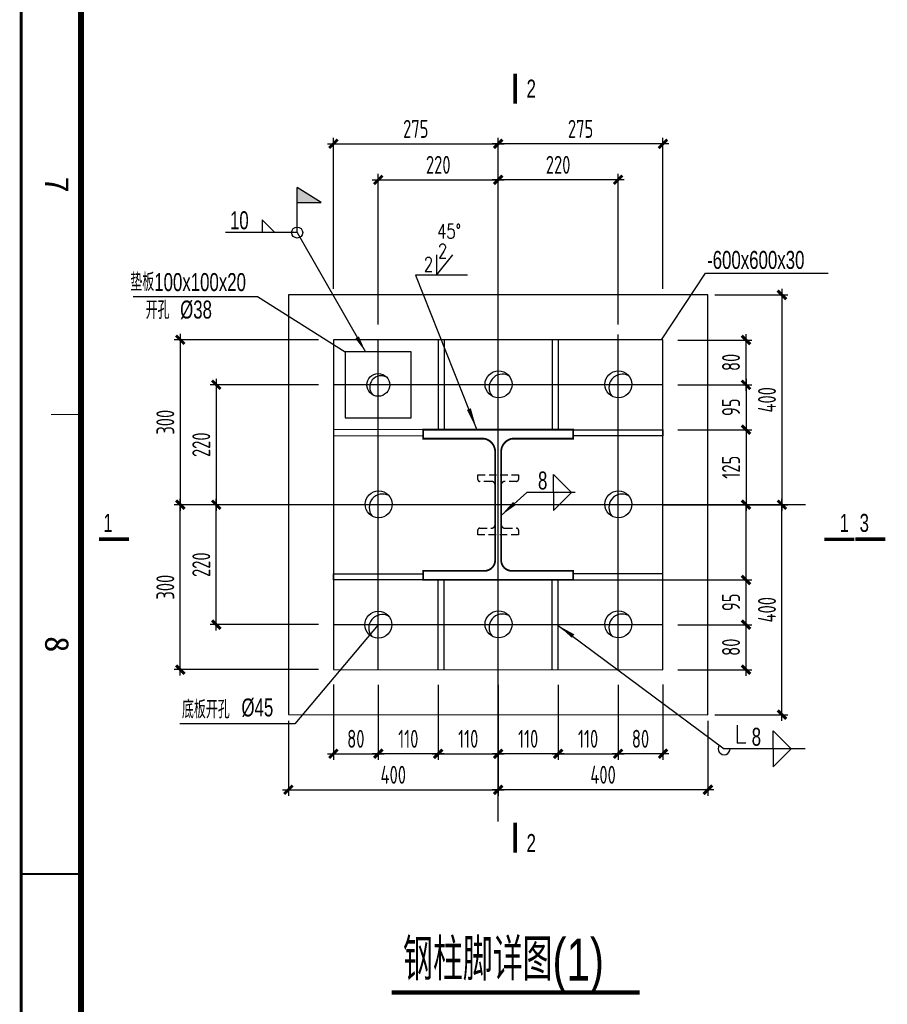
# Model space of a CAD drawing. Extents: x -294221 to 474257, y -25219 to 114942.
# Tile 18 of 69: x -58515 to -44038, y 48870 to 65287. Entities that reach past the tile are written whole.
import ezdxf
from ezdxf.enums import TextEntityAlignment as Align

# ---------------------------------------------------------------- set-up
doc = ezdxf.new("R2010")
doc.units = 0
doc.header["$LTSCALE"] = 1000
doc.linetypes.add('HIDDEN', pattern=[0.375, 0.25, -0.125])
for name, color, linetype in [('1-ZHMH-图名', 7, 'Continuous'), ('2', 15, 'Continuous'), ('_TCC_NET_BORDER', 7, 'Continuous'), ('AXIS', 7, 'Continuous'), ('BORDER', 7, 'Continuous'), ('DIM', 3, 'Continuous'), ('Prof', 2, 'Continuous'), ('S-STEL-BEAM', 100, 'Continuous'), ('S-TEXT', 4, 'Continuous'), ('text', 7, 'Continuous'), ('THIN', 7, 'Continuous'), ('WELD', 7, 'Continuous'), ('白色标注', 7, 'Continuous')]:
    doc.layers.add(name, color=color, linetype=linetype)
doc.styles.add('HZ', font='txt.shx', dxfattribs={"width": 0.7, "height": 5, "bigfont": 'hzdx.shx'})
doc.styles.add('HZDX', font='tcc_simp', dxfattribs={"width": 0.75, "bigfont": 'tcc_hzdx'})
doc.styles.add('MYROMANS', font='myromans.shx', dxfattribs={"width": 0.7, "bigfont": 'hzdx.shx'})
doc.styles.add('QC_宋体', font='txt')
doc.styles.add('TCC', font='tcc_simp.shx', dxfattribs={"width": 0.75, "bigfont": 'tcc_hzdx.shx'})
doc.styles.add('TSSD_Dimension', font='tssdeng.shx', dxfattribs={"width": 0.7, "bigfont": 'hztxt.shx'})
doc.dimstyles.new('TSSD_10_1', dxfattribs={"dimtxt": 3.5, "dimasz": 1, "dimexe": 1, "dimexo": 2.5, "dimgap": 1, "dimtad": 1, "dimdec": 0, "dimlfac": 10, "dimzin": 0, "dimdsep": 46, "dimtxsty": 'TSSD_Dimension', "dimblk": 'ARCHTICK', "dimblk1": 'ARCHTICK', "dimblk2": 'ARCHTICK', "dimcen": 0, "dimdle": 1, "dimclrt": 7, "dimadec": 0, "dimazin": 0, "dimtfac": 1, "dimtdec": 0, "dimtix": 1, "dimtmove": 2, "dimatfit": 3, "dimfxl": 0, "dimtolj": 1, "dimtzin": 0, "dimarcsym": 0})
doc.dimstyles.new('TSSD_10_100', dxfattribs={"dimtxt": 300, "dimasz": 100, "dimexe": 100, "dimexo": 250, "dimgap": 100, "dimtad": 1, "dimdec": 0, "dimlfac": 0.1, "dimzin": 0, "dimdsep": 46, "dimtxsty": 'TSSD_Dimension', "dimblk": 'ARCHTICK', "dimblk1": 'ARCHTICK', "dimblk2": 'ARCHTICK', "dimcen": 0, "dimdle": 100, "dimclrt": 7, "dimadec": 0, "dimazin": 0, "dimtfac": 1, "dimtdec": 0, "dimtix": 1, "dimtmove": 2, "dimatfit": 3, "dimfxl": 0, "dimtolj": 1, "dimtzin": 0, "dimarcsym": 0})

# ---------------------------------------------------------------- blocks, each defined once
blk = doc.blocks.new('_WELD004')
at = {"color": 0, "linetype": 'ByBlock'}
for p, q in [((0, 1), (1, 0)), ((0, 0), (0, 1))]:
    blk.add_line(p, q, dxfattribs=at)
blk = doc.blocks.new('_ArchTick')
at = {"color": 0, "linetype": 'ByBlock', "const_width": 0.5}
blk.add_lwpolyline([(-0.71, -0.71), (0.71, 0.71)], dxfattribs=at)
blk = doc.blocks.new('*D576')
at = {"layer": 'Defpoints', "color": 0}
for p in [(32043, 63488), (33428, 63488), (32043, 62235)]:
    blk.add_point(p, dxfattribs=at)
at = {"layer": '白色标注', "color": 0, "lineweight": -2}
for p, q in [((32045, 63488), (33429, 63488)), ((33428, 62234), (33428, 63489)), ((32045, 62235), (33429, 62235))]:
    blk.add_line(p, q, dxfattribs=at)
for p, rotation in [((33428, 63488), 90), ((33428, 62235), 270)]:
    blk.add_blockref('_ArchTick', p, dxfattribs=dict(at, rotation=rotation))
at = {"layer": '白色标注', "color": 7, "insert": (33425, 62862), "char_height": 3.5, "attachment_point": 5, "rotation": 90, "style": 'TSSD_Dimension'}
blk.add_mtext('\\A1;12523', dxfattribs=at)
blk = doc.blocks.new('*D577')
at = {"layer": 'Defpoints', "color": 0}
for p in [(32043, 62235), (33428, 62235), (32043, 61488)]:
    blk.add_point(p, dxfattribs=at)
at = {"layer": 'DIM', "color": 0, "lineweight": -2}
for p, q in [((32293, 62235), (33528, 62235)), ((33428, 61388), (33428, 62335)), ((32293, 61488), (33528, 61488))]:
    blk.add_line(p, q, dxfattribs=at)
at = {"layer": 'DIM', "color": 0, "lineweight": -2, "xscale": 100, "yscale": 100, "zscale": 100}
for p, rotation in [((33428, 62235), 90), ((33428, 61488), 270)]:
    blk.add_blockref('_ArchTick', p, dxfattribs=dict(at, rotation=rotation))
at = {"layer": 'DIM', "color": 7, "insert": (33178, 61862), "char_height": 300, "attachment_point": 5, "rotation": 90, "style": 'TSSD_Dimension'}
blk.add_mtext('\\A1;95', dxfattribs=at)
blk = doc.blocks.new('*D578')
at = {"layer": 'Defpoints', "color": 0}
for p in [(32043, 61488), (33428, 61488), (32043, 60738)]:
    blk.add_point(p, dxfattribs=at)
at = {"layer": 'DIM', "color": 0, "lineweight": -2}
for p, q in [((33428, 60638), (33428, 61588)), ((32293, 61488), (33528, 61488)), ((32293, 60738), (33528, 60738))]:
    blk.add_line(p, q, dxfattribs=at)
at = {"layer": 'DIM', "color": 0, "lineweight": -2, "xscale": 100, "yscale": 100, "zscale": 100}
for p, rotation in [((33428, 61488), 90), ((33428, 60738), 270)]:
    blk.add_blockref('_ArchTick', p, dxfattribs=dict(at, rotation=rotation))
at = {"layer": 'DIM', "color": 7, "insert": (33178, 61113), "char_height": 300, "attachment_point": 5, "rotation": 90, "style": 'TSSD_Dimension'}
blk.add_mtext('\\A1;80', dxfattribs=at)
blk = doc.blocks.new('*D579')
at = {"layer": 'Defpoints', "color": 0}
for p in [(32659, 63488), (34028, 63488), (32659, 59988)]:
    blk.add_point(p, dxfattribs=at)
at = {"layer": 'DIM', "color": 0, "lineweight": -2}
for p, q in [((34028, 59888), (34028, 63588)), ((32909, 63488), (34128, 63488)), ((32909, 59988), (34128, 59988))]:
    blk.add_line(p, q, dxfattribs=at)
at = {"layer": 'DIM', "color": 0, "lineweight": -2, "xscale": 100, "yscale": 100, "zscale": 100}
for p, rotation in [((34028, 63488), 90), ((34028, 59988), 270)]:
    blk.add_blockref('_ArchTick', p, dxfattribs=dict(at, rotation=rotation))
at = {"layer": 'DIM', "color": 7, "insert": (33778, 61738), "char_height": 300, "attachment_point": 5, "rotation": 90, "style": 'TSSD_Dimension'}
blk.add_mtext('\\A1;400', dxfattribs=at)
blk = doc.blocks.new('*D580')
at = {"layer": 'Defpoints', "color": 0}
for p in [(32043, 64740), (32043, 63488), (33428, 63488)]:
    blk.add_point(p, dxfattribs=at)
at = {"layer": 'DIM', "color": 0, "lineweight": -2}
for p, q in [((32293, 64740), (33528, 64740)), ((33428, 64840), (33428, 63388)), ((32293, 63488), (33528, 63488))]:
    blk.add_line(p, q, dxfattribs=at)
at = {"layer": 'DIM', "color": 0, "lineweight": -2, "xscale": 100, "yscale": 100, "zscale": 100}
for p, rotation in [((33428, 64740), 90), ((33428, 63488), 270)]:
    blk.add_blockref('_ArchTick', p, dxfattribs=dict(at, rotation=rotation))
at = {"layer": 'DIM', "color": 7, "insert": (33178, 64114), "char_height": 300, "attachment_point": 5, "rotation": 90, "style": 'TSSD_Dimension'}
blk.add_mtext('\\A1;125', dxfattribs=at)
blk = doc.blocks.new('*D581')
at = {"layer": 'Defpoints', "color": 0}
for p in [(32043, 65488), (32043, 64740), (33428, 64740)]:
    blk.add_point(p, dxfattribs=at)
at = {"layer": 'DIM', "color": 0, "lineweight": -2}
for p, q in [((33428, 65588), (33428, 64640)), ((32293, 65488), (33528, 65488)), ((32293, 64740), (33528, 64740))]:
    blk.add_line(p, q, dxfattribs=at)
at = {"layer": 'DIM', "color": 0, "lineweight": -2, "xscale": 100, "yscale": 100, "zscale": 100}
for p, rotation in [((33428, 65488), 90), ((33428, 64740), 270)]:
    blk.add_blockref('_ArchTick', p, dxfattribs=dict(at, rotation=rotation))
at = {"layer": 'DIM', "color": 7, "insert": (33178, 65114), "char_height": 300, "attachment_point": 5, "rotation": 90, "style": 'TSSD_Dimension'}
blk.add_mtext('\\A1;95', dxfattribs=at)
blk = doc.blocks.new('*D582')
at = {"layer": 'Defpoints', "color": 0}
for p in [(32043, 66235), (33428, 66235), (32043, 65488)]:
    blk.add_point(p, dxfattribs=at)
at = {"layer": 'DIM', "color": 0, "lineweight": -2}
for p, q in [((33428, 65388), (33428, 66335)), ((32293, 66235), (33528, 66235)), ((32293, 65488), (33528, 65488))]:
    blk.add_line(p, q, dxfattribs=at)
at = {"layer": 'DIM', "color": 0, "lineweight": -2, "xscale": 100, "yscale": 100, "zscale": 100}
for p, rotation in [((33428, 66235), 90), ((33428, 65488), 270)]:
    blk.add_blockref('_ArchTick', p, dxfattribs=dict(at, rotation=rotation))
at = {"layer": 'DIM', "color": 7, "insert": (33178, 65862), "char_height": 300, "attachment_point": 5, "rotation": 90, "style": 'TSSD_Dimension'}
blk.add_mtext('\\A1;80', dxfattribs=at)
blk = doc.blocks.new('*D583')
at = {"layer": 'Defpoints', "color": 0}
for p in [(32659, 66988), (32659, 63488), (34028, 63488)]:
    blk.add_point(p, dxfattribs=at)
at = {"layer": 'DIM', "color": 0, "lineweight": -2}
for p, q in [((32909, 66988), (34128, 66988)), ((34028, 67088), (34028, 63388)), ((32909, 63488), (34128, 63488))]:
    blk.add_line(p, q, dxfattribs=at)
at = {"layer": 'DIM', "color": 0, "lineweight": -2, "xscale": 100, "yscale": 100, "zscale": 100}
for p, rotation in [((34028, 66988), 90), ((34028, 63488), 270)]:
    blk.add_blockref('_ArchTick', p, dxfattribs=dict(at, rotation=rotation))
at = {"layer": 'DIM', "color": 7, "insert": (33778, 65238), "char_height": 300, "attachment_point": 5, "rotation": 90, "style": 'TSSD_Dimension'}
blk.add_mtext('\\A1;400', dxfattribs=at)
blk = doc.blocks.new('*D584')
at = {"layer": 'Defpoints', "color": 0}
for p in [(28293, 60738), (29293, 60738), (29293, 59336)]:
    blk.add_point(p, dxfattribs=at)
at = {"layer": 'DIM', "color": 0, "lineweight": -2}
for p, q in [((28293, 60488), (28293, 59236)), ((29293, 60488), (29293, 59236)), ((28193, 59336), (29393, 59336))]:
    blk.add_line(p, q, dxfattribs=at)
at = {"layer": 'DIM', "color": 0, "lineweight": -2, "xscale": 100, "yscale": 100, "zscale": 100, "rotation": 180}
blk.add_blockref('_ArchTick', (28293, 59336), dxfattribs=at)
at = {"layer": 'DIM', "color": 0, "lineweight": -2, "xscale": 100, "yscale": 100, "zscale": 100}
blk.add_blockref('_ArchTick', (29293, 59336), dxfattribs=at)
at = {"layer": 'DIM', "color": 7, "insert": (28793, 59586), "char_height": 300, "attachment_point": 5, "style": 'TSSD_Dimension'}
blk.add_mtext('\\A1;110', dxfattribs=at)
blk = doc.blocks.new('*D585')
at = {"layer": 'Defpoints', "color": 0}
for p in [(27293, 60738), (28293, 60738), (27293, 59336)]:
    blk.add_point(p, dxfattribs=at)
at = {"layer": 'DIM', "color": 0, "lineweight": -2}
for p, q in [((27293, 60488), (27293, 59236)), ((28293, 60488), (28293, 59236)), ((28393, 59336), (27193, 59336))]:
    blk.add_line(p, q, dxfattribs=at)
at = {"layer": 'DIM', "color": 0, "lineweight": -2, "xscale": 100, "yscale": 100, "zscale": 100, "rotation": 180}
blk.add_blockref('_ArchTick', (27293, 59336), dxfattribs=at)
at = {"layer": 'DIM', "color": 0, "lineweight": -2, "xscale": 100, "yscale": 100, "zscale": 100}
blk.add_blockref('_ArchTick', (28293, 59336), dxfattribs=at)
at = {"layer": 'DIM', "color": 7, "insert": (27793, 59586), "char_height": 300, "attachment_point": 5, "style": 'TSSD_Dimension'}
blk.add_mtext('\\A1;110', dxfattribs=at)
blk = doc.blocks.new('*D586')
at = {"layer": 'Defpoints', "color": 0}
for p in [(26543, 60739), (27293, 60738), (27293, 59336)]:
    blk.add_point(p, dxfattribs=at)
at = {"layer": 'DIM', "color": 0, "lineweight": -2}
for p, q in [((26543, 60489), (26543, 59236)), ((27293, 60488), (27293, 59236)), ((26443, 59336), (27393, 59336))]:
    blk.add_line(p, q, dxfattribs=at)
at = {"layer": 'DIM', "color": 0, "lineweight": -2, "xscale": 100, "yscale": 100, "zscale": 100, "rotation": 180}
blk.add_blockref('_ArchTick', (26543, 59336), dxfattribs=at)
at = {"layer": 'DIM', "color": 0, "lineweight": -2, "xscale": 100, "yscale": 100, "zscale": 100}
blk.add_blockref('_ArchTick', (27293, 59336), dxfattribs=at)
at = {"layer": 'DIM', "color": 7, "insert": (26918, 59586), "char_height": 300, "attachment_point": 5, "style": 'TSSD_Dimension'}
blk.add_mtext('\\A1;80', dxfattribs=at)
blk = doc.blocks.new('*D587')
at = {"layer": 'Defpoints', "color": 0}
for p in [(25793, 60138), (29293, 60138), (29293, 58736)]:
    blk.add_point(p, dxfattribs=at)
at = {"layer": 'DIM', "color": 0, "lineweight": -2}
for p, q in [((25793, 59888), (25793, 58636)), ((29293, 59888), (29293, 58636)), ((25693, 58736), (29393, 58736))]:
    blk.add_line(p, q, dxfattribs=at)
at = {"layer": 'DIM', "color": 0, "lineweight": -2, "xscale": 100, "yscale": 100, "zscale": 100, "rotation": 180}
blk.add_blockref('_ArchTick', (25793, 58736), dxfattribs=at)
at = {"layer": 'DIM', "color": 0, "lineweight": -2, "xscale": 100, "yscale": 100, "zscale": 100}
blk.add_blockref('_ArchTick', (29293, 58736), dxfattribs=at)
at = {"layer": 'DIM', "color": 7, "insert": (27543, 58986), "char_height": 300, "attachment_point": 5, "style": 'TSSD_Dimension'}
blk.add_mtext('\\A1;400', dxfattribs=at)
blk = doc.blocks.new('*D588')
at = {"layer": 'Defpoints', "color": 0}
for p in [(29293, 60738), (30293, 60738), (29293, 59336)]:
    blk.add_point(p, dxfattribs=at)
at = {"layer": 'DIM', "color": 0, "lineweight": -2}
for p, q in [((29293, 60488), (29293, 59236)), ((30293, 60488), (30293, 59236)), ((30393, 59336), (29193, 59336))]:
    blk.add_line(p, q, dxfattribs=at)
at = {"layer": 'DIM', "color": 0, "lineweight": -2, "xscale": 100, "yscale": 100, "zscale": 100, "rotation": 180}
blk.add_blockref('_ArchTick', (29293, 59336), dxfattribs=at)
at = {"layer": 'DIM', "color": 0, "lineweight": -2, "xscale": 100, "yscale": 100, "zscale": 100}
blk.add_blockref('_ArchTick', (30293, 59336), dxfattribs=at)
at = {"layer": 'DIM', "color": 7, "insert": (29793, 59586), "char_height": 300, "attachment_point": 5, "style": 'TSSD_Dimension'}
blk.add_mtext('\\A1;110', dxfattribs=at)
blk = doc.blocks.new('*D589')
at = {"layer": 'Defpoints', "color": 0}
for p in [(30293, 60738), (31293, 60738), (31293, 59336)]:
    blk.add_point(p, dxfattribs=at)
at = {"layer": 'DIM', "color": 0, "lineweight": -2}
for p, q in [((30293, 60488), (30293, 59236)), ((31293, 60488), (31293, 59236)), ((30193, 59336), (31393, 59336))]:
    blk.add_line(p, q, dxfattribs=at)
at = {"layer": 'DIM', "color": 0, "lineweight": -2, "xscale": 100, "yscale": 100, "zscale": 100, "rotation": 180}
blk.add_blockref('_ArchTick', (30293, 59336), dxfattribs=at)
at = {"layer": 'DIM', "color": 0, "lineweight": -2, "xscale": 100, "yscale": 100, "zscale": 100}
blk.add_blockref('_ArchTick', (31293, 59336), dxfattribs=at)
at = {"layer": 'DIM', "color": 7, "insert": (30793, 59586), "char_height": 300, "attachment_point": 5, "style": 'TSSD_Dimension'}
blk.add_mtext('\\A1;110', dxfattribs=at)
blk = doc.blocks.new('*D590')
at = {"layer": 'Defpoints', "color": 0}
for p in [(31293, 60738), (32043, 60739), (31293, 59336)]:
    blk.add_point(p, dxfattribs=at)
at = {"layer": 'DIM', "color": 0, "lineweight": -2}
for p, q in [((31293, 60488), (31293, 59236)), ((32043, 60489), (32043, 59236)), ((32143, 59336), (31193, 59336))]:
    blk.add_line(p, q, dxfattribs=at)
at = {"layer": 'DIM', "color": 0, "lineweight": -2, "xscale": 100, "yscale": 100, "zscale": 100, "rotation": 180}
blk.add_blockref('_ArchTick', (31293, 59336), dxfattribs=at)
at = {"layer": 'DIM', "color": 0, "lineweight": -2, "xscale": 100, "yscale": 100, "zscale": 100}
blk.add_blockref('_ArchTick', (32043, 59336), dxfattribs=at)
at = {"layer": 'DIM', "color": 7, "insert": (31668, 59586), "char_height": 300, "attachment_point": 5, "style": 'TSSD_Dimension'}
blk.add_mtext('\\A1;80', dxfattribs=at)
blk = doc.blocks.new('*D591')
at = {"layer": 'Defpoints', "color": 0}
for p in [(29293, 60138), (32793, 60138), (29293, 58736)]:
    blk.add_point(p, dxfattribs=at)
at = {"layer": 'DIM', "color": 0, "lineweight": -2}
for p, q in [((29293, 59888), (29293, 58636)), ((32793, 59888), (32793, 58636)), ((32893, 58736), (29193, 58736))]:
    blk.add_line(p, q, dxfattribs=at)
at = {"layer": 'DIM', "color": 0, "lineweight": -2, "xscale": 100, "yscale": 100, "zscale": 100, "rotation": 180}
blk.add_blockref('_ArchTick', (29293, 58736), dxfattribs=at)
at = {"layer": 'DIM', "color": 0, "lineweight": -2, "xscale": 100, "yscale": 100, "zscale": 100}
blk.add_blockref('_ArchTick', (32793, 58736), dxfattribs=at)
at = {"layer": 'DIM', "color": 7, "insert": (31043, 58986), "char_height": 300, "attachment_point": 5, "style": 'TSSD_Dimension'}
blk.add_mtext('\\A1;400', dxfattribs=at)
blk = doc.blocks.new('*D592')
at = {"layer": 'Defpoints', "color": 0}
for p in [(29293, 68906), (27293, 66241), (29293, 66241)]:
    blk.add_point(p, dxfattribs=at)
at = {"layer": 'DIM', "color": 0, "lineweight": -2}
for p, q in [((27293, 66491), (27293, 69006)), ((29293, 66491), (29293, 69006)), ((27193, 68906), (29393, 68906))]:
    blk.add_line(p, q, dxfattribs=at)
at = {"layer": 'DIM', "color": 0, "lineweight": -2, "xscale": 100, "yscale": 100, "zscale": 100, "rotation": 180}
blk.add_blockref('_ArchTick', (27293, 68906), dxfattribs=at)
at = {"layer": 'DIM', "color": 0, "lineweight": -2, "xscale": 100, "yscale": 100, "zscale": 100}
blk.add_blockref('_ArchTick', (29293, 68906), dxfattribs=at)
at = {"layer": 'DIM', "color": 7, "insert": (28293, 69156), "char_height": 300, "attachment_point": 5, "style": 'TSSD_Dimension'}
blk.add_mtext('\\A1;220', dxfattribs=at)
blk = doc.blocks.new('*D593')
at = {"layer": 'Defpoints', "color": 0}
for p in [(29293, 69506), (26543, 66841), (29293, 66841)]:
    blk.add_point(p, dxfattribs=at)
at = {"layer": 'DIM', "color": 0, "lineweight": -2}
for p, q in [((26443, 69506), (29393, 69506)), ((26543, 67091), (26543, 69606)), ((29293, 67091), (29293, 69606))]:
    blk.add_line(p, q, dxfattribs=at)
at = {"layer": 'DIM', "color": 0, "lineweight": -2, "xscale": 100, "yscale": 100, "zscale": 100, "rotation": 180}
blk.add_blockref('_ArchTick', (26543, 69506), dxfattribs=at)
at = {"layer": 'DIM', "color": 0, "lineweight": -2, "xscale": 100, "yscale": 100, "zscale": 100}
blk.add_blockref('_ArchTick', (29293, 69506), dxfattribs=at)
at = {"layer": 'DIM', "color": 7, "insert": (27918, 69756), "char_height": 300, "attachment_point": 5, "style": 'TSSD_Dimension'}
blk.add_mtext('\\A1;275', dxfattribs=at)
blk = doc.blocks.new('*D594')
at = {"layer": 'Defpoints', "color": 0}
for p in [(29293, 68906), (29293, 66241), (31293, 66241)]:
    blk.add_point(p, dxfattribs=at)
at = {"layer": 'DIM', "color": 0, "lineweight": -2}
for p, q in [((29293, 66491), (29293, 69006)), ((31293, 66491), (31293, 69006)), ((31393, 68906), (29193, 68906))]:
    blk.add_line(p, q, dxfattribs=at)
at = {"layer": 'DIM', "color": 0, "lineweight": -2, "xscale": 100, "yscale": 100, "zscale": 100, "rotation": 180}
blk.add_blockref('_ArchTick', (29293, 68906), dxfattribs=at)
at = {"layer": 'DIM', "color": 0, "lineweight": -2, "xscale": 100, "yscale": 100, "zscale": 100}
blk.add_blockref('_ArchTick', (31293, 68906), dxfattribs=at)
at = {"layer": 'DIM', "color": 7, "insert": (30293, 69156), "char_height": 300, "attachment_point": 5, "style": 'TSSD_Dimension'}
blk.add_mtext('\\A1;220', dxfattribs=at)
blk = doc.blocks.new('*D595')
at = {"layer": 'Defpoints', "color": 0}
for p in [(29293, 69506), (29293, 66841), (32043, 66841)]:
    blk.add_point(p, dxfattribs=at)
at = {"layer": 'DIM', "color": 0, "lineweight": -2}
for p, q in [((32143, 69506), (29193, 69506)), ((29293, 67091), (29293, 69606)), ((32043, 67091), (32043, 69606))]:
    blk.add_line(p, q, dxfattribs=at)
at = {"layer": 'DIM', "color": 0, "lineweight": -2, "xscale": 100, "yscale": 100, "zscale": 100, "rotation": 180}
blk.add_blockref('_ArchTick', (29293, 69506), dxfattribs=at)
at = {"layer": 'DIM', "color": 0, "lineweight": -2, "xscale": 100, "yscale": 100, "zscale": 100}
blk.add_blockref('_ArchTick', (32043, 69506), dxfattribs=at)
at = {"layer": 'DIM', "color": 7, "insert": (30668, 69756), "char_height": 300, "attachment_point": 5, "style": 'TSSD_Dimension'}
blk.add_mtext('\\A1;275', dxfattribs=at)
blk = doc.blocks.new('*D596')
at = {"layer": 'Defpoints', "color": 0}
for p in [(24589, 63489), (26543, 63489), (26543, 61489)]:
    blk.add_point(p, dxfattribs=at)
at = {"layer": 'DIM', "color": 0, "lineweight": -2}
for p, q in [((24589, 61389), (24589, 63589)), ((26293, 63489), (24489, 63489)), ((26293, 61489), (24489, 61489))]:
    blk.add_line(p, q, dxfattribs=at)
at = {"layer": 'DIM', "color": 0, "lineweight": -2, "xscale": 100, "yscale": 100, "zscale": 100}
for p, rotation in [((24589, 63489), 90), ((24589, 61489), 270)]:
    blk.add_blockref('_ArchTick', p, dxfattribs=dict(at, rotation=rotation))
at = {"layer": 'DIM', "color": 7, "insert": (24339, 62489), "char_height": 300, "attachment_point": 5, "rotation": 90, "style": 'TSSD_Dimension'}
blk.add_mtext('\\A1;220', dxfattribs=at)
blk = doc.blocks.new('*D597')
at = {"layer": 'Defpoints', "color": 0}
for p in [(23989, 63489), (25943, 63489), (26543, 60739)]:
    blk.add_point(p, dxfattribs=at)
at = {"layer": 'DIM', "color": 0, "lineweight": -2}
for p, q in [((23989, 60639), (23989, 63589)), ((25693, 63489), (23889, 63489)), ((26293, 60739), (23889, 60739))]:
    blk.add_line(p, q, dxfattribs=at)
at = {"layer": 'DIM', "color": 0, "lineweight": -2, "xscale": 100, "yscale": 100, "zscale": 100}
for p, rotation in [((23989, 63489), 90), ((23989, 60739), 270)]:
    blk.add_blockref('_ArchTick', p, dxfattribs=dict(at, rotation=rotation))
at = {"layer": 'DIM', "color": 7, "insert": (23739, 62114), "char_height": 300, "attachment_point": 5, "rotation": 90, "style": 'TSSD_Dimension'}
blk.add_mtext('\\A1;300', dxfattribs=at)
blk = doc.blocks.new('*D598')
at = {"layer": 'Defpoints', "color": 0}
for p in [(26543, 65489), (24589, 63489), (26543, 63489)]:
    blk.add_point(p, dxfattribs=at)
at = {"layer": 'DIM', "color": 0, "lineweight": -2}
for p, q in [((24589, 65589), (24589, 63389)), ((26293, 65489), (24489, 65489)), ((26293, 63489), (24489, 63489))]:
    blk.add_line(p, q, dxfattribs=at)
at = {"layer": 'DIM', "color": 0, "lineweight": -2, "xscale": 100, "yscale": 100, "zscale": 100}
for p, rotation in [((24589, 65489), 90), ((24589, 63489), 270)]:
    blk.add_blockref('_ArchTick', p, dxfattribs=dict(at, rotation=rotation))
at = {"layer": 'DIM', "color": 7, "insert": (24339, 64489), "char_height": 300, "attachment_point": 5, "rotation": 90, "style": 'TSSD_Dimension'}
blk.add_mtext('\\A1;220', dxfattribs=at)
blk = doc.blocks.new('*D599')
at = {"layer": 'Defpoints', "color": 0}
for p in [(26543, 66239), (23989, 63489), (25943, 63489)]:
    blk.add_point(p, dxfattribs=at)
at = {"layer": 'DIM', "color": 0, "lineweight": -2}
for p, q in [((23989, 66339), (23989, 63389)), ((26293, 66239), (23889, 66239)), ((25693, 63489), (23889, 63489))]:
    blk.add_line(p, q, dxfattribs=at)
at = {"layer": 'DIM', "color": 0, "lineweight": -2, "xscale": 100, "yscale": 100, "zscale": 100}
for p, rotation in [((23989, 66239), 90), ((23989, 63489), 270)]:
    blk.add_blockref('_ArchTick', p, dxfattribs=dict(at, rotation=rotation))
at = {"layer": 'DIM', "color": 7, "insert": (23739, 64864), "char_height": 300, "attachment_point": 5, "rotation": 90, "style": 'TSSD_Dimension'}
blk.add_mtext('\\A1;300', dxfattribs=at)
blk = doc.blocks.new('_WELD001')
at = {"linetype": 'ByBlock'}
h = blk.add_hatch(color=0, dxfattribs=at)
h.paths.add_polyline_path([(0.8, 1), (0, 1.5), (0, 1)])
edge = h.paths.add_edge_path()
edge.add_line((0, 0), (0, 1.5))
at = {"color": 0, "linetype": 'ByBlock'}
for p, q in [((0, 0), (0, 1.5)), ((0.8, 1), (0, 1.5)), ((0, 1), (0.8, 1))]:
    blk.add_line(p, q, dxfattribs=at)
blk = doc.blocks.new('B202676163430')
at = {"layer": '2', "const_width": 60}
blk.add_lwpolyline([(0, 34359.83), (500, 34359.83)], dxfattribs=at)
at = {"layer": 'DIM', "color": 7, "style": 'HZDX', "width": 0.7}
blk.add_text('3', height=300, dxfattribs=at).set_placement((69.46, 34481.96))
blk = doc.blocks.new('A1+0.5E图框')
for points, const_width in [([(0, 0), (1261, 0), (1261, 594), (0, 594)], 0.5), ([(25, 10), (1251, 10), (1251, 584), (25, 584)], 1)]:
    blk.add_lwpolyline(points, close=True, dxfattribs=dict(const_width=const_width))
for points, const_width in [([(561.38, 10), (561.38, 5)], 0.2), ([(638, 10), (638, 0)], 0.35)]:
    blk.add_lwpolyline(points, dxfattribs=dict(const_width=const_width))
at = {"style": 'QC_宋体'}
for s, p in [('7', (523.06, 6)), ('8', (599.69, 6))]:
    blk.add_text(s, height=4, dxfattribs=at).set_placement(p, align=Align.MIDDLE_CENTER)
blk = doc.blocks.new('B202676163429')
for p, q in [((2930.74, 39473.25), (2718.61, 39685.39)), ((2718.61, 39685.39), (2718.61, 39473.25)), ((3304.32, 39473.25), (4446.19, 37483.5)), ((5629.6, 38763.61), (5901.01, 39100.04)), ((5629.6, 39100.04), (5629.6, 38763.61)), ((5278.97, 38763.61), (6302.49, 36186.45)), ((9383.03, 37681.91), (10115.07, 38795.44)), ((10115.07, 38795.44), (12164.73, 38795.44)), ((566.99, 38409.46), (2640.58, 38409.46)), ((2640.58, 38409.46), (4107.92, 37483.5)), ((4657.92, 32934.18), (3265.79, 31283.78)), ((7657.92, 32923.04), (10428.48, 30866.47, 6400)), ((3265.79, 31283.78), (1346.16, 31283.78)), ((10644.9, 31262.36), (10644.9, 30961.18)), ((10789.14, 30961.18), (10644.9, 30961.18))]:
    blk.add_line(p, q)
for points in [[(4446.19, 37483.5, 0, 70, 0), (4304.69, 37724.04, 70, 70, 0)], [(6302.49, 36186.45, 0, 70, 0), (6169.95, 36529.69, 70, 70, 0)], [(6702.27, 34753.18, 0, 70, 0), (6931.08, 34957.9, 70, 70, 0)], [(7657.92, 32923.04, 0, 70, 0), (7908.06, 32745.02, 70, 70, 0)]]:
    blk.add_lwpolyline(points, format="xyseb")
at = {"color": 2}
blk.add_lwpolyline([(5207.92, 37483.5), (4107.92, 37483.5), (4107.92, 36383.27), (5207.92, 36383.27)], close=True, dxfattribs=at)
at = {"const_width": 70}
blk.add_lwpolyline([(4879.56, 26803.4), (9020.91, 26803.4)], dxfattribs=at)
for centre, radius in [((3304.32, 39473.25), 91.99), ((4657.92, 36934.18), 190), ((6664.38, 36942.4), 225), ((8664.38, 36941.99), 225), ((4664.38, 34942.82), 225), ((8664.38, 34942.38), 225), ((6664.38, 32942.4), 225), ((8664.38, 32941.99), 225), ((4657.92, 32934.18), 225)]:
    blk.add_circle(centre, radius)
for centre, radius, start, end in [((6730.64, 36888.22), 225, 61.693587, 219.763869), ((8730.64, 36887.81), 225, 61.693587, 219.763869), ((4705.11, 36895.86), 190, 60.129487, 221.717289), ((4730.64, 34888.64), 225, 61.693587, 219.763869), ((8730.64, 34888.2), 225, 61.693587, 219.763869), ((4724.18, 32880), 225, 61.693587, 219.763869), ((6730.64, 32888.22), 225, 61.693587, 219.763869), ((8730.64, 32887.81), 225, 61.693587, 219.763869)]:
    blk.add_arc(centre, radius, start, end)
at = {"layer": '2', "const_width": 60}
for points in [[(6943.88, 42121.41), (6943.88, 41621.41)], [(0, 34359.83), (500, 34359.83)], [(12098.44, 34358.84), (12598.44, 34358.84)], [(6943.88, 29632.63), (6943.88, 29132.63)]]:
    blk.add_lwpolyline(points, dxfattribs=at)
at = {"layer": '_TCC_NET_BORDER'}
blk.add_line((7136.04, 35138.84, 6400), (6707.92, 34757.37), dxfattribs=at)
at = {"layer": 'AXIS', "color": 6}
for p, q in [((6657.92, 29654.63), (6657.92, 39145.84)), ((8657.92, 32184.18), (8657.92, 37774.36)), ((4657.92, 32184.18), (4657.92, 37687.62)), ((9407.92, 36934.18), (3907.92, 36935.32)), ((11786.75, 34934.38), (2832.76, 34935.36)), ((9407.92, 32934.18), (3907.92, 32935.32))]:
    blk.add_line(p, q, dxfattribs=at)
at = {"layer": 'Prof', "const_width": 30}
blk.add_lwpolyline([(5407.92, 33681.91), (5407.92, 33831.91), (6427.92, 33831.91, 0.41421356), (6607.92, 34011.91), (6607.92, 35811.91, 0.3663916), (6427.92, 36036.45), (5407.92, 36036.45), (5407.92, 36186.45), (7907.92, 36186.45), (7907.92, 36036.45), (6887.92, 36036.45, 0.3663916), (6707.92, 35811.91), (6707.92, 34011.91, 0.41421356), (6887.92, 33831.91), (7907.92, 33831.91), (7907.92, 33681.91)], format="xyb", close=True, dxfattribs=at)
at = {"layer": 'S-STEL-BEAM'}
for p, q in [((5657.92, 37681.91), (5657.92, 36186.45)), ((5757.92, 37681.91), (5757.92, 36186.45)), ((7557.92, 37681.91), (7557.92, 36186.45)), ((7657.92, 37681.91), (7657.92, 36186.45)), ((5657.92, 32184.18), (5657.92, 33681.91)), ((5757.92, 32184.18), (5757.92, 33681.91)), ((7557.92, 32184.18), (7557.92, 33681.91)), ((7657.92, 32184.18), (7657.92, 33681.91))]:
    blk.add_line(p, q, dxfattribs=at)
for points in [[(3157.92, 38435.36), (3157.92, 31435.36), (10157.92, 31434.38), (10157.92, 38434.38)], [(3907.92, 37683.04), (3907.92, 32185.32), (9407.92, 32184.18), (9407.92, 37681.91)]]:
    blk.add_lwpolyline(points, close=True, dxfattribs=at)
for points in [[(5407.92, 36186.45), (3907.92, 36187.59), (3907.92, 36087.59), (5407.92, 36086.45)], [(7907.92, 36186.45), (9407.92, 36186.45), (9407.92, 36086.45), (7907.92, 36086.45)], [(5407.92, 33681.91), (3907.92, 33683.04), (3907.92, 33783.04), (5407.92, 33781.91)], [(7907.92, 33681.91), (9407.92, 33681.91), (9407.92, 33781.91), (7907.92, 33781.91)]]:
    blk.add_lwpolyline(points, dxfattribs=at)
at = {"layer": 'S-STEL-BEAM', "linetype": 'HIDDEN', "ltscale": 0.5}
blk.add_lwpolyline([(6317.92, 34434.18), (6317.92, 34510.18, -0.41421356), (6350.92, 34543.18), (6542.92, 34543.18, 0.41421356), (6607.92, 34608.18), (6607.92, 35260.18, 0.41421356), (6542.92, 35325.18), (6350.92, 35325.18, -0.41421356), (6317.92, 35358.18), (6317.92, 35434.18), (6997.92, 35434.18), (6997.92, 35358.18, -0.41421356), (6964.92, 35325.18), (6772.92, 35325.18, 0.41421356), (6707.92, 35260.18), (6707.92, 34608.18, 0.41421356), (6772.92, 34543.18), (6964.92, 34543.18, -0.41421356), (6997.92, 34510.18), (6997.92, 34434.18)], format="xyb", close=True, dxfattribs=at)
at = {"layer": 'THIN'}
blk.add_line((6146.24, 38763.61), (5278.97, 38763.61), dxfattribs=at)
at = {"layer": 'WELD'}
for p, q in [((3304.32, 39473.25), (2110.07, 39473.25)), ((7943.02, 35138.84, 6400), (7136.04, 35138.84, 6400)), ((11781.01, 30866.47, 6400), (10428.48, 30866.47, 6400))]:
    blk.add_line(p, q, dxfattribs=at)
blk.add_arc((10428.48, 30866.47, 6400), 100, 144.828299, 0, dxfattribs=at)
for name, p, xscale, yscale, zscale in [('_WELD001', (3304.32, 39473.25), 500, 500, 500), ('_WELD004', (7580, 35138.84, 9600), 300, 300, 300), ('_WELD004', (11244.28, 30866.47, 9600), 300, 300, 300)]:
    blk.add_blockref(name, p, dxfattribs=dict(at, xscale=xscale, yscale=yscale, zscale=zscale))
at = {"layer": 'WELD', "xscale": -300, "yscale": 300, "zscale": 300, "rotation": 180}
for p in [(7580, 35138.84, 9600), (11244.28, 30866.47, 9600)]:
    blk.add_blockref('_WELD004', p, dxfattribs=at)
at = {"width": 0.75}
for s, height, style, p in [('45%%D', 240, 'HZ', (5638.25, 39375)), ('2', 240, 'HZ', (5653.93, 39046.82)), ('2', 240, 'HZ', (5417.83, 38824.35)), ('钢柱脚详图(1)', 700, 'MYROMANS', (5071.23, 27001.81))]:
    blk.add_text(s, height=height, dxfattribs=dict(at, style=style)).set_placement(p)
at = {"layer": 'DIM', "color": 7, "style": 'HZDX', "width": 0.7}
for s, p in [('2', (7131.93, 41723)), ('1', (69.46, 34481.96)), ('1', (12355.27, 34480.98)), ('2', (7131.93, 29144.41))]:
    blk.add_text(s, height=300, dxfattribs=at).set_placement(p)
at = {"layer": 'S-TEXT', "linetype": 'Continuous', "ltscale": 3, "style": 'TCC', "width": 0.7}
for s, p in [('10', (2183.32, 39527.7)), ('垫板100x100x20', (520.84, 38497.36)), ('开孔', (775.88, 38031.42)), ('%%C38', (1351.76, 38039.3)), ('底板开孔', (1381.61, 31372.26)), ('%%C45', (2374.92, 31405.37))]:
    blk.add_text(s, height=300, dxfattribs=at).set_placement(p)
at = {"layer": 'S-TEXT', "color": 1, "linetype": 'Continuous', "ltscale": 3, "style": 'TCC', "width": 0.7}
blk.add_text('-600x600x30', height=300, dxfattribs=at).set_placement((10144.18, 38867.37))
at = {"layer": 'text', "style": 'TCC', "width": 0.7}
for p in [(7322.42, 35188.84, 9600), (10888.36, 30916.47, 9600)]:
    blk.add_text('8', height=300, dxfattribs=at).set_placement(p)
at = {"layer": 'DIM'}
dim = blk.add_linear_dim(base=(6657.92, 40952.63), p1=(3907.92, 38287.62), p2=(6657.92, 38287.62), dimstyle='TSSD_10_100', dxfattribs=at)
dim.commit()
dim.dimension.update_dxf_attribs({"geometry": '*D593', "text_midpoint": (5282.92, 41202.63), "insert": (-22634.73, -28553.47)})
for base, p1, p2, angle, picture, middle in [((6657.92, 40952.63), (9407.92, 38287.62), (6657.92, 38287.62), 180, '*D595', (8032.92, 41202.63)), ((10793.02, 34934.18), (9407.91, 36186.45), (9407.92, 34934.18), 270, '*D580', (10543.02, 35560.32))]:
    dim = blk.add_linear_dim(base=base, p1=p1, p2=p2, angle=angle, dimstyle='TSSD_10_100', dxfattribs=at)
    dim.commit()
    dim.dimension.update_dxf_attribs({"geometry": picture, "text_midpoint": middle, "insert": (-22634.73, -28553.47)})
for base, p1, p2, text, picture, middle in [((6657.92, 40352.63), (4657.92, 37687.62), (6657.92, 37687.62), '220', '*D592', (5657.92, 40602.63)), ((4657.92, 30782.37), (3907.92, 32185.32), (4657.92, 32184.18), '80', '*D586', (4282.92, 31032.37)), ((6657.92, 30782.37), (5657.92, 32184.18), (6657.92, 32184.18), '110', '*D584', (6157.92, 31032.37)), ((8657.92, 30782.37), (7657.92, 32184.18), (8657.92, 32184.18), '110', '*D589', (8157.92, 31032.37)), ((6657.92, 30182.31), (3157.92, 31584.12), (6657.92, 31584.12), '400', '*D587', (4907.92, 30432.31))]:
    dim = blk.add_linear_dim(base=base, p1=p1, p2=p2, text=text, dimstyle='TSSD_10_100', dxfattribs=at)
    dim.commit()
    dim.dimension.update_dxf_attribs({"geometry": picture, "text_midpoint": middle, "insert": (-22634.73, -28553.47)})
for base, p1, p2, angle, text, picture, middle in [((6657.92, 40352.63), (8657.92, 37687.62), (6657.92, 37687.62), 180, '220', '*D594', (7657.92, 40602.63)), ((11393.47, 34934.38), (10023.92, 38434.38), (10023.92, 34934.38), 270, '400', '*D583', (11143.47, 36684.38)), ((1354.05, 34935.24), (3907.92, 37685.16), (3307.92, 34935.24), 270, '300', '*D599', (1104.05, 36310.2)), ((10793.02, 37681.91), (9407.92, 36934.18), (9407.92, 37681.91), 90, '80', '*D582', (10543.02, 37308.04)), ((1954.05, 34935.24), (3907.92, 36935.16), (3907.92, 34935.24), 270, '220', '*D598', (1704.05, 35935.2)), ((10793.02, 36186.45), (9407.92, 36934.18), (9407.92, 36186.45), 270, '95', '*D581', (10543.02, 36560.32)), ((1354.05, 34935.24), (3907.92, 32185.32), (3307.92, 34935.24), 90, '300', '*D597', (1104.05, 33560.28)), ((1954.05, 34935.24), (3907.92, 32935.32), (3907.92, 34935.24), 90, '220', '*D596', (1704.05, 33935.28)), ((11393.47, 34934.38), (10023.92, 31434.38), (10023.92, 34934.38), 90, '400', '*D579', (11143.47, 33184.38)), ((10793.02, 33681.91), (9407.92, 32934.18), (9407.92, 33681.91), 90, '95', '*D577', (10543.02, 33308.04)), ((10793.02, 32934.18), (9407.92, 32184.18), (9407.92, 32934.18), 90, '80', '*D578', (10543.02, 32559.18)), ((4657.92, 30782.37), (5657.92, 32184.18), (4657.92, 32184.18), 180, '110', '*D585', (5157.92, 31032.37)), ((6657.92, 30782.37), (7657.92, 32184.18), (6657.92, 32184.18), 180, '110', '*D588', (7157.92, 31032.37)), ((8657.92, 30782.37), (9407.92, 32185.32), (8657.92, 32184.18), 180, '80', '*D590', (9032.92, 31032.37)), ((6657.92, 30182.31), (10157.92, 31584.12), (6657.92, 31584.12), 180, '400', '*D591', (8407.92, 30432.31))]:
    dim = blk.add_linear_dim(base=base, p1=p1, p2=p2, angle=angle, text=text, dimstyle='TSSD_10_100', dxfattribs=at)
    dim.commit()
    dim.dimension.update_dxf_attribs({"geometry": picture, "text_midpoint": middle, "insert": (-22634.73, -28553.47)})
at = {"layer": '白色标注'}
dim = blk.add_linear_dim(base=(10793.02, 34934.18), p1=(9407.92, 33681.91), p2=(9407.92, 34934.18), angle=90, dimstyle='TSSD_10_1', dxfattribs=at)
dim.commit()
dim.dimension.update_dxf_attribs({"geometry": '*D576', "text_midpoint": (10790.27, 34308.04), "insert": (-22634.73, -28553.47)})

msp = doc.modelspace()

# ---------------------------------------------------------------- linework, layer by layer
at = {"layer": 'BORDER'}
msp.add_lwpolyline([(-58489.896, -11257.991), (-58489.896, 114942.009), (910.104, 114942.009), (910.104, -11257.991)], close=True, dxfattribs=at)
at = {"layer": 'BORDER', "const_width": 50}
msp.add_lwpolyline([(-57489.896, -10257.991), (-57489.896, 112442.009), (-89.896, 112442.009), (-89.896, -10257.991)], close=True, dxfattribs=at)

# ---------------------------------------------------------------- block references
at = {"xscale": 100, "yscale": 100, "zscale": 100, "rotation": 270}
msp.add_blockref('A1+0.5E图框', (-58489.896, 114842.009), dxfattribs=at)
at = {"layer": '1-ZHMH-图名'}
for name, p in [('B202676163429', (-57189.429, 22264.595)), ('B202676163430', (-44570.251, 22264.595))]:
    msp.add_blockref(name, p, dxfattribs=at)

doc.saveas('drawing.dxf')
